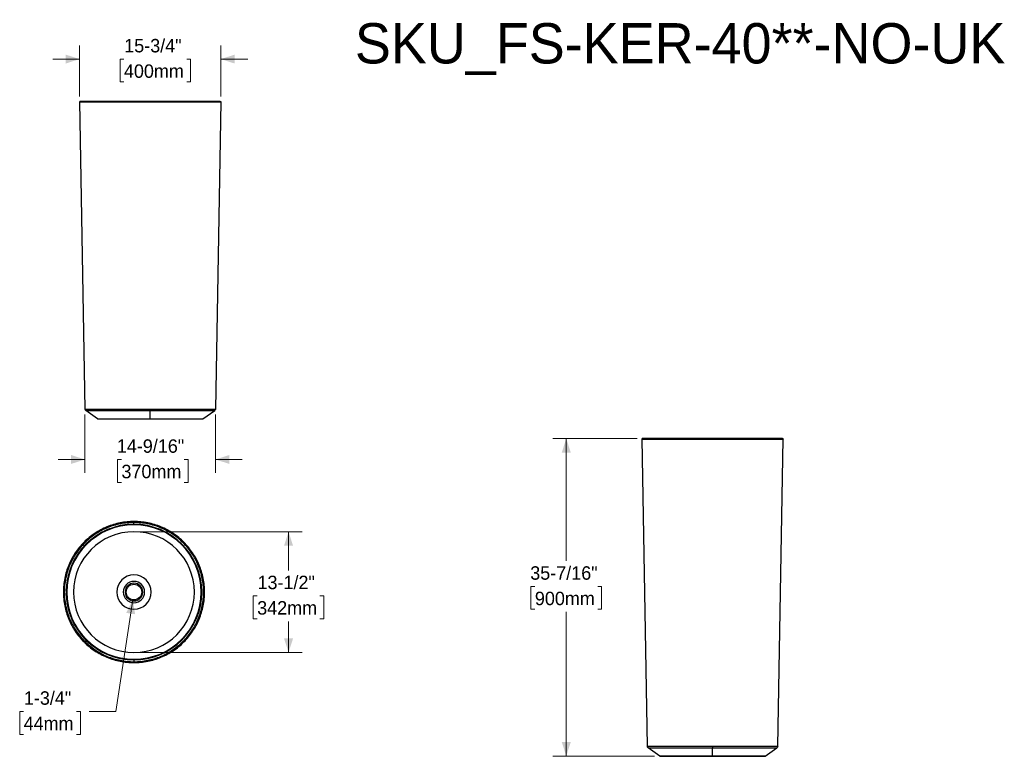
# Model space of a CAD drawing. Header units: inches. Extents: x 1.37 to 10.52, y 1.01 to 7.86.
import ezdxf

# ---------------------------------------------------------------- set-up
doc = ezdxf.new("R2010")
doc.units = ezdxf.units.IN
doc.header["$MEASUREMENT"] = 0
doc.linetypes.add('SLD-Solid', pattern=[0])
doc.styles.add('SLDTEXTSTYLE0', font='txt')
doc.styles.add('SLDTEXTSTYLE1', font='txt')
doc.dimstyles.new('SLDDIMSTYLE0', dxfattribs={"dimtxt": 0.125, "dimasz": 0.13, "dimexe": 0, "dimexo": 0.0625, "dimgap": 0.03125, "dimtad": 0, "dimtih": 1, "dimtoh": 1, "dimdec": 6, "dimlfac": 12, "dimrnd": 1e-09, "dimzin": 12, "dimdsep": 46, "dimlunit": 5, "dimtxsty": 'SLDTEXTSTYLE0', "dimsah": 1, "dimcen": 0.09, "dimadec": 0, "dimazin": 3, "dimtfac": 1, "dimtdec": 0, "dimtofl": 0, "dimtmove": 0, "dimatfit": 3, "dimfxl": 1, "dimfrac": 2, "dimtolj": 1, "dimtzin": 12, "dimarcsym": 0})
doc.dimstyles.new('SLDDIMSTYLE1', dxfattribs={"dimtxt": 0.125, "dimasz": 0.13, "dimexe": 0, "dimexo": 0.0625, "dimgap": 0.03125, "dimtad": 0, "dimtih": 1, "dimtoh": 1, "dimdec": 0, "dimlfac": 12, "dimrnd": 1e-09, "dimzin": 12, "dimdsep": 46, "dimlunit": 5, "dimtxsty": 'SLDTEXTSTYLE0', "dimsah": 1, "dimcen": 0, "dimadec": 0, "dimazin": 3, "dimtfac": 1, "dimtdec": 0, "dimtofl": 0, "dimtmove": 0, "dimatfit": 3, "dimfxl": 1, "dimfrac": 2, "dimtolj": 1, "dimtzin": 12, "dimarcsym": 0})
doc.dimstyles.new('SLDDIMSTYLE2', dxfattribs={"dimtxt": 0.125, "dimasz": 0.13, "dimexe": 0, "dimexo": 0.0625, "dimgap": 0.03125, "dimtad": 0, "dimtih": 1, "dimtoh": 1, "dimdec": 6, "dimlfac": 12, "dimrnd": 1e-09, "dimzin": 12, "dimdsep": 46, "dimlunit": 5, "dimtxsty": 'SLDTEXTSTYLE0', "dimsah": 1, "dimcen": 0.09, "dimadec": 0, "dimazin": 3, "dimtfac": 1, "dimtdec": 0, "dimtmove": 0, "dimatfit": 0, "dimfxl": 1, "dimfrac": 2, "dimtolj": 1, "dimtzin": 12, "dimarcsym": 0})

# ---------------------------------------------------------------- blocks, each defined once
blk = doc.blocks.new('_D')
at = {"color": 7, "linetype": 'SLD-Solid', "lineweight": 18, "transparency": 16777216}
for p, q in [((2.4784, 3.0969), (3.9905, 3.0969)), ((3.8655, 3.0969), (3.8655, 2.7374)), ((3.5737, 2.4997), (3.5374, 2.4997)), ((3.5374, 2.4997), (3.5374, 2.2872)), ((4.1574, 2.4997), (4.1936, 2.4997)), ((4.1936, 2.4997), (4.1936, 2.2872)), ((3.5374, 2.2872), (3.5737, 2.2872)), ((3.8655, 1.9736), (3.8655, 2.263)), ((4.1936, 2.2872), (4.1574, 2.2872)), ((2.4784, 1.9736), (3.9905, 1.9736))]:
    blk.add_line(p, q, dxfattribs=at)
for points in [[(3.8655, 3.0969), (3.8238, 2.9669), (3.9072, 2.9669)], [(3.8655, 1.9736), (3.9072, 2.1036), (3.8238, 2.1036)]]:
    blk.add_solid(points, dxfattribs=at)
at = {"color": 7, "linetype": 'SLD-Solid', "lineweight": 18, "transparency": 16777216, "char_height": 0.125, "attachment_point": 1, "style": 'SLDTEXTSTYLE0'}
for s, insert in [('13-1/2"', (3.5765, 2.6875)), ('342mm', (3.5737, 2.4508))]:
    blk.add_mtext(s, dxfattribs=dict(at, insert=insert))
blk = doc.blocks.new('_D_1')
at = {"color": 7, "linetype": 'SLD-Solid', "lineweight": 18, "transparency": 16777216}
for p, q in [((2.4176, 2.4638), (2.2608, 1.4251)), ((1.4025, 1.4245), (1.3662, 1.4245)), ((1.3662, 1.4245), (1.3662, 1.212)), ((1.8945, 1.4245), (1.9308, 1.4245)), ((1.9308, 1.4245), (1.9308, 1.212)), ((2.2608, 1.4251), (2.0108, 1.4251)), ((1.3662, 1.212), (1.4025, 1.212)), ((1.9308, 1.212), (1.8945, 1.212))]:
    blk.add_line(p, q, dxfattribs=at)
blk.add_solid([(2.4176, 2.4638), (2.357, 2.3415), (2.4394, 2.3291)], dxfattribs=at)
at = {"color": 7, "linetype": 'SLD-Solid', "lineweight": 18, "transparency": 16777216, "char_height": 0.125, "attachment_point": 1, "style": 'SLDTEXTSTYLE0'}
for s, insert in [('1-3/4"', (1.4053, 1.6123)), ('44mm', (1.4025, 1.3757))]:
    blk.add_mtext(s, dxfattribs=dict(at, insert=insert))
blk = doc.blocks.new('_D_2')
at = {"color": 7, "linetype": 'SLD-Solid', "lineweight": 18, "transparency": 16777216}
for p, q in [((7.1047, 3.9631), (6.322, 3.9631)), ((6.447, 3.9631), (6.447, 2.8252)), ((6.1552, 2.5874), (6.1189, 2.5874)), ((6.1189, 2.5874), (6.1189, 2.3749)), ((6.7389, 2.5874), (6.7751, 2.5874)), ((6.7751, 2.5874), (6.7751, 2.3749)), ((6.1189, 2.3749), (6.1552, 2.3749)), ((6.447, 1.0103), (6.447, 2.3508)), ((6.7751, 2.3749), (6.7389, 2.3749)), ((7.2673, 1.0103), (6.322, 1.0103))]:
    blk.add_line(p, q, dxfattribs=at)
for points in [[(6.447, 3.9631), (6.4054, 3.8331), (6.4887, 3.8331)], [(6.447, 1.0103), (6.4887, 1.1403), (6.4054, 1.1403)]]:
    blk.add_solid(points, dxfattribs=at)
at = {"color": 7, "linetype": 'SLD-Solid', "lineweight": 18, "transparency": 16777216, "char_height": 0.125, "attachment_point": 1, "style": 'SLDTEXTSTYLE0'}
for s, insert in [('35-7/16"', (6.1121, 2.7752)), ('900mm', (6.1552, 2.5386))]:
    blk.add_mtext(s, dxfattribs=dict(at, insert=insert))
blk = doc.blocks.new('_D_3')
at = {"color": 7, "linetype": 'SLD-Solid', "lineweight": 18, "transparency": 16777216}
for p, q in [((1.9234, 7.1438), (1.9234, 7.6173)), ((3.2356, 7.1438), (3.2356, 7.6173)), ((1.9234, 7.4923), (1.6734, 7.4923)), ((2.335, 7.4918), (2.2988, 7.4918)), ((2.2988, 7.4918), (2.2988, 7.2793)), ((2.9187, 7.4918), (2.955, 7.4918)), ((2.955, 7.4918), (2.955, 7.2793)), ((3.2356, 7.4923), (3.4856, 7.4923)), ((2.2988, 7.2793), (2.335, 7.2793)), ((2.955, 7.2793), (2.9187, 7.2793))]:
    blk.add_line(p, q, dxfattribs=at)
for points in [[(1.9234, 7.4923), (1.7934, 7.534), (1.7934, 7.4506)], [(3.2356, 7.4923), (3.3656, 7.4506), (3.3656, 7.534)]]:
    blk.add_solid(points, dxfattribs=at)
at = {"color": 7, "linetype": 'SLD-Solid', "lineweight": 18, "transparency": 16777216, "char_height": 0.125, "attachment_point": 1, "style": 'SLDTEXTSTYLE0'}
for s, insert in [('15-3/4"', (2.3378, 7.6796)), ('400mm', (2.335, 7.4429))]:
    blk.add_mtext(s, dxfattribs=dict(at, insert=insert))
blk = doc.blocks.new('_D_4')
at = {"color": 7, "linetype": 'SLD-Solid', "lineweight": 18, "transparency": 16777216}
for p, q in [((1.9733, 4.1862), (1.9733, 3.6435)), ((3.1857, 4.1862), (3.1857, 3.6435)), ((1.9733, 3.7685), (1.7233, 3.7685)), ((2.312, 3.768), (2.2757, 3.768)), ((2.2757, 3.768), (2.2757, 3.5555)), ((2.8957, 3.768), (2.932, 3.768)), ((2.932, 3.768), (2.932, 3.5555)), ((3.1857, 3.7685), (3.4357, 3.7685)), ((2.2757, 3.5555), (2.312, 3.5555)), ((2.932, 3.5555), (2.8957, 3.5555))]:
    blk.add_line(p, q, dxfattribs=at)
for points in [[(1.9733, 3.7685), (1.8433, 3.8102), (1.8433, 3.7269)], [(3.1857, 3.7685), (3.3157, 3.7269), (3.3157, 3.8102)]]:
    blk.add_solid(points, dxfattribs=at)
at = {"color": 7, "linetype": 'SLD-Solid', "lineweight": 18, "transparency": 16777216, "char_height": 0.125, "attachment_point": 1, "style": 'SLDTEXTSTYLE0'}
for s, insert in [('14-9/16"', (2.269, 3.9558)), ('370mm', (2.312, 3.7191))]:
    blk.add_mtext(s, dxfattribs=dict(at, insert=insert))

msp = doc.modelspace()

# ---------------------------------------------------------------- linework, layer by layer
at = {"color": 7, "linetype": 'SLD-Solid', "lineweight": 25}
for p, q in [((1.92340115, 7.0938373), (1.97328218, 4.23615505)), ((3.2355732, 7.0938373), (3.18569217, 4.23615503)), ((2.09057497, 4.14577659), (1.98027528, 4.22300347)), ((2.57948718, 4.14577659), (2.57948718, 4.22300347)), ((3.06839939, 4.14577659), (3.17869906, 4.22300347)), ((2.09057497, 4.14577659), (2.09057497, 4.14327659)), ((2.09057497, 4.14577659), (2.57948718, 4.14577659)), ((3.06839939, 4.14327659), (2.09057497, 4.14327659)), ((2.57948718, 4.14577659), (3.06839939, 4.14577659)), ((3.06839939, 4.14327659), (3.06839939, 4.14577659)), ((7.15027815, 3.95932562), (7.1501308, 3.95835987)), ((7.1501308, 3.95835987), (7.20001183, 1.10067762)), ((7.15031426, 3.95847385), (7.15032836, 3.95835988)), ((7.15525797, 3.96303277), (7.1552071, 3.96303186)), ((8.41242182, 1.10067762), (8.46230285, 3.95835988)), ((2.42842232, 3.16573779), (2.42842232, 3.18254403)), ((2.42842232, 3.16439148), (2.42842232, 3.16573779)), ((2.42842232, 3.16439148), (2.42842232, 3.16041498)), ((3.05362478, 2.53521251), (3.05760128, 2.53521251)), ((2.42842232, 1.90603355), (2.42842232, 1.91001005)), ((2.42842232, 1.90603355), (2.42842232, 1.90468723)), ((2.42842232, 1.90468723), (2.42842232, 1.887881)), ((7.31730462, 1.01029917), (7.20700494, 1.08752605)), ((7.31730462, 1.01029917), (7.31730462, 1.00779917)), ((7.31730462, 1.01029917), (7.80621683, 1.01029917)), ((8.29512904, 1.00779917), (7.31730462, 1.00779917)), ((7.80621683, 1.01029917), (7.80621683, 1.08752605)), ((7.80621683, 1.01029917), (8.29512904, 1.01029917)), ((8.29512904, 1.01029917), (8.40542872, 1.08752605)), ((8.29512904, 1.00779917), (8.29512904, 1.01029917))]:
    msp.add_line(p, q, dxfattribs=at)
msp.add_circle((2.42842232, 2.53521251), 0.07217848, dxfattribs=at)
for radius, start, end in [(0.63052528, 90, 270), (0.62917896, 90, 270), (0.62520247, 90, 270), (0.63052528, 270, 90), (0.62917896, 0, 90), (0.62520247, 0, 90), (0.56165673, 90, 270), (0.56165673, 0, 90), (0.15992806, 90, 270), (0.15992806, 0, 90), (0.09945024, 90, 180), (0.08181266, 90, 180), (0.09945024, 0, 90), (0.08181266, 0, 90), (0.09945024, 180, 270), (0.08181266, 180, 270), (0.62917896, 270, 0), (0.62520247, 270, 0), (0.56165673, 270, 0), (0.15992806, 270, 0), (0.09945024, 270, 0), (0.08181266, 270, 0)]:
    msp.add_arc((2.42842232, 2.53521251), radius, start, end, dxfattribs=at)
for points, knots in [([(1.92805311, 7.09848016), (1.92767504, 7.09847705), (1.92677604, 7.09846967), (1.92545551, 7.09785309), (1.92430011, 7.09679713), (1.92352735, 7.09539733), (1.92344322, 7.09435731), (1.92340115, 7.0938373)], [0, 0, 0, 0, 0.1535792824, 0.3651844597, 0.576789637, 0.7883948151, 1, 1, 1, 1]), ([(1.92340115, 7.0938373), (1.92340135, 7.09383742), (1.92763144, 7.09383724), (1.94438816, 7.09383724), (1.95691398, 7.09383725), (1.98977816, 7.09383729), (2.01011555, 7.09383729), (2.05782378, 7.09383726), (2.08519372, 7.09383723), (2.1459202, 7.09383724), (2.17927534, 7.09383727), (2.25069064, 7.09383731), (2.28874885, 7.09383729), (2.36809872, 7.09383726), (2.40938829, 7.09383725), (2.49361502, 7.09383727), (2.53655046, 7.0938373), (2.57948718, 7.0938373)], [0, 0, 0, 0, 0.125, 0.125, 0.25, 0.25, 0.375, 0.375, 0.5, 0.5, 0.625, 0.625, 0.75, 0.75, 0.875, 0.875, 1, 1, 1, 1]), ([(2.57948718, 7.0985325), (2.57037016, 7.0985325), (2.55313648, 7.0985325), (2.52882756, 7.0985325), (2.5075744, 7.0985325), (2.48937181, 7.0985325), (2.47283736, 7.0985325), (2.45704427, 7.0985325), (2.44093158, 7.0985325), (2.41777331, 7.0985325), (2.38766397, 7.0985325), (2.35112963, 7.0985325), (2.31295534, 7.0985325), (2.27354967, 7.0985325), (2.23337725, 7.0985325), (2.19495717, 7.0985325), (2.15848455, 7.0985325), (2.12414389, 7.0985325), (2.09210905, 7.0985325), (2.0625422, 7.0985325), (2.03559289, 7.0985325), (2.01139792, 7.0985325), (1.9927425, 7.0985325), (1.97857325, 7.0985325), (1.96796032, 7.0985325), (1.95872136, 7.0985325), (1.9522952, 7.0985325), (1.94802832, 7.0985325), (1.94526122, 7.0985325), (1.94242605, 7.0985325), (1.93936621, 7.0985325), (1.93615893, 7.0985325), (1.93306439, 7.09853249), (1.93041437, 7.09853247), (1.9284491, 7.09853243), (1.92819016, 7.09853239), (1.92805415, 7.09853237)], [0, 0, 0, 0, 0.0267342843, 0.0505351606, 0.0714025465, 0.0893363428, 0.1043364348, 0.1204527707, 0.1363765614, 0.1525601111, 0.1901462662, 0.2279119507, 0.2656779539, 0.3109946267, 0.3563115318, 0.4016281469, 0.4469444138, 0.492260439, 0.5375762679, 0.5828918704, 0.6282072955, 0.6735226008, 0.7188379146, 0.7471637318, 0.7754896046, 0.8037570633, 0.8305845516, 0.8419474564, 0.8529041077, 0.8647327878, 0.8797109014, 0.8978829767, 0.9188394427, 0.9428766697, 0.9699945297, 1, 1, 1, 1]), ([(3.23091882, 7.09853237), (3.23081404, 7.09853239), (3.23061501, 7.09853245), (3.22909671, 7.09853248), (3.22707502, 7.09853249), (3.22476717, 7.0985325), (3.22223625, 7.0985325), (3.21941863, 7.0985325), (3.21612439, 7.0985325), (3.21077822, 7.0985325), (3.20247452, 7.0985325), (3.19003112, 7.0985325), (3.17444759, 7.0985325), (3.15527563, 7.0985325), (3.13206134, 7.0985325), (3.10604901, 7.0985325), (3.07737053, 7.0985325), (3.04617099, 7.0985325), (3.01260822, 7.0985325), (2.9768521, 7.0985325), (2.93908331, 7.0985325), (2.89949431, 7.0985325), (2.86343221, 7.0985325), (2.83166754, 7.0985325), (2.80471402, 7.0985325), (2.77779951, 7.0985325), (2.75605937, 7.0985325), (2.73985119, 7.0985325), (2.72853977, 7.0985325), (2.71597882, 7.0985325), (2.70095007, 7.0985325), (2.68278052, 7.0985325), (2.66146234, 7.0985325), (2.6370137, 7.0985325), (2.60933092, 7.0985325), (2.58978527, 7.0985325), (2.57948718, 7.0985325)], [0, 0, 0, 0, 0.0264654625, 0.0502693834, 0.0711399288, 0.0890769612, 0.1040803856, 0.1201992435, 0.1361241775, 0.1523088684, 0.1898977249, 0.2276660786, 0.2654344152, 0.3107535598, 0.356072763, 0.401391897, 0.446710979, 0.4920300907, 0.5373493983, 0.5826691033, 0.6279892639, 0.6733098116, 0.7186301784, 0.7469588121, 0.7752873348, 0.8035573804, 0.8303879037, 0.8417522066, 0.8527103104, 0.8645381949, 0.8795156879, 0.897687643, 0.9186443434, 0.9426820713, 0.9698006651, 1, 1, 1, 1]), ([(2.57948718, 7.09847771), (2.57948718, 7.09847432), (2.57948718, 7.09846611), (2.57948718, 7.09785259), (2.57948718, 7.09679727), (2.57948718, 7.09539729), (2.57948718, 7.0943573), (2.57948718, 7.0938373)], [0, 0, 0, 0, 0.1494320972, 0.3620740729, 0.5747160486, 0.7873580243, 1, 1, 1, 1]), ([(2.57948718, 7.0938373), (2.62242406, 7.0938373), (2.66536012, 7.09383725), (2.74958848, 7.09383723), (2.7908789, 7.09383725), (2.87022935, 7.09383729), (2.90828746, 7.09383731), (2.97970247, 7.09383727), (3.0130569, 7.09383725), (3.07378179, 7.09383725), (3.1011512, 7.09383728), (3.14885944, 7.0938373), (3.16919705, 7.09383729), (3.20206081, 7.09383727), (3.21458628, 7.09383726), (3.23134282, 7.09383726), (3.23557301, 7.09383742), (3.2355732, 7.0938373)], [0, 0, 0, 0, 0.125, 0.125, 0.25, 0.25, 0.375, 0.375, 0.5, 0.5, 0.625, 0.625, 0.75, 0.75, 0.875, 0.875, 1, 1, 1, 1]), ([(3.23092095, 7.09848018), (3.23129913, 7.09847708), (3.23219823, 7.0984697), (3.23351885, 7.0978531), (3.23467424, 7.09679713), (3.23544701, 7.09539733), (3.23553114, 7.09435731), (3.2355732, 7.0938373)], [0, 0, 0, 0, 0.1536128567, 0.3652096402, 0.5768064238, 0.7884032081, 1, 1, 1, 1]), ([(1.97328218, 4.23615505), (1.97328218, 4.23615505), (1.97719223, 4.23615505), (1.99267713, 4.23615505), (2.00425119, 4.23615505), (2.03461494, 4.23615505), (2.05340383, 4.23615505), (2.09747958, 4.23615505), (2.12276565, 4.23615505), (2.17887341, 4.23615505), (2.20969431, 4.23615505), (2.2756886, 4.23615505), (2.3108595, 4.23615505), (2.38418376, 4.23615505), (2.42233527, 4.23615505), (2.50015432, 4.23615505), (2.53982027, 4.23615505), (2.57948718, 4.23615505)], [0, 0, 0, 0, 0.125, 0.125, 0.25, 0.25, 0.375, 0.375, 0.5, 0.5, 0.625, 0.625, 0.75, 0.75, 0.875, 0.875, 1, 1, 1, 1]), ([(1.97328218, 4.23615505), (1.97332715, 4.23357858), (1.97399018, 4.231015), (1.97640979, 4.22646458), (1.97816439, 4.22448143), (1.98027528, 4.22300347)], [0, 0, 0, 0, 0.5, 0.5, 1, 1, 1, 1]), ([(1.98027528, 4.22300347), (1.98027528, 4.22300347), (1.98413922, 4.22300347), (1.99944338, 4.22300346), (2.01088295, 4.22300345), (2.04089688, 4.22300345), (2.05947058, 4.22300346), (2.10304219, 4.22300351), (2.12803899, 4.22300354), (2.18350081, 4.22300353), (2.21396481, 4.22300349), (2.27919114, 4.22300346), (2.31395122, 4.22300349), (2.38642409, 4.22300353), (2.42413514, 4.22300354), (2.50106069, 4.22300352), (2.54027346, 4.22300348), (2.57948718, 4.22300348)], [0, 0, 0, 0, 0.125, 0.125, 0.25, 0.25, 0.375, 0.375, 0.5, 0.5, 0.625, 0.625, 0.75, 0.75, 0.875, 0.875, 1, 1, 1, 1]), ([(2.57948718, 4.23615504), (2.61915434, 4.23615504), (2.65882087, 4.23615504), (2.73664145, 4.23615504), (2.77479391, 4.23615504), (2.84811954, 4.23615504), (2.88329076, 4.23615504), (2.94928435, 4.23615504), (2.98010448, 4.23615504), (3.0362108, 4.23615504), (3.06149618, 4.23615504), (3.10557096, 4.23615504), (3.12435957, 4.23615504), (3.15472303, 4.23615504), (3.1662971, 4.23615504), (3.18178207, 4.23615504), (3.18569217, 4.23615504), (3.18569217, 4.23615504)], [0, 0, 0, 0, 0.125, 0.125, 0.25, 0.25, 0.375, 0.375, 0.5, 0.5, 0.625, 0.625, 0.75, 0.75, 0.875, 0.875, 1, 1, 1, 1]), ([(2.57948718, 4.23615504), (2.57948718, 4.23357863), (2.57948718, 4.23101505), (2.57948719, 4.22646469), (2.5794872, 4.22448161), (2.5794872, 4.22300364)], [0, 0, 0, 0, 0.5, 0.5, 1, 1, 1, 1]), ([(2.57948718, 4.22300364), (2.61869782, 4.22300363), (2.65790806, 4.22300361), (2.73483172, 4.22300356), (2.77254348, 4.22300352), (2.84501808, 4.22300347), (2.87977869, 4.22300346), (2.94500554, 4.2230035), (2.97546963, 4.22300354), (3.03093163, 4.22300354), (3.0559285, 4.22300349), (3.09950054, 4.22300346), (3.11807486, 4.22300348), (3.14809015, 4.22300353), (3.15953032, 4.22300353), (3.17483507, 4.22300348), (3.17869905, 4.22300346), (3.17869905, 4.22300346)], [0, 0, 0, 0, 0.125, 0.125, 0.25, 0.25, 0.375, 0.375, 0.5, 0.5, 0.625, 0.625, 0.75, 0.75, 0.875, 0.875, 1, 1, 1, 1]), ([(3.18569217, 4.23615503), (3.18564719, 4.23357856), (3.18498416, 4.23101498), (3.18256455, 4.22646456), (3.18080994, 4.22448141), (3.17869905, 4.22300346)], [0, 0, 0, 0, 0.5, 0.5, 1, 1, 1, 1]), ([(7.15036475, 3.95989321), (7.15029827, 3.95964287), (7.15018484, 3.95921576), (7.15026637, 3.95877187), (7.15030012, 3.95858814)], [0, 0, 0, 0, 0.5861025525, 1, 1, 1, 1]), ([(7.1552071, 3.96303185), (7.15417334, 3.96313594), (7.15310667, 3.96287789), (7.15136296, 3.96174767), (7.15069184, 3.96087935), (7.15036475, 3.9598932)], [0, 0, 0, 0, 0.5, 0.5, 1, 1, 1, 1]), ([(7.15071626, 3.95835988), (7.15102518, 3.95835987), (7.1517689, 3.95835987), (7.15763095, 3.95835984), (7.16757558, 3.95835983), (7.18160328, 3.95835983), (7.19944403, 3.95835985), (7.2210375, 3.95835988), (7.24623708, 3.95835988), (7.27489024, 3.95835985), (7.3068185, 3.95835982), (7.34182457, 3.9583598), (7.37969219, 3.95835982), (7.42018785, 3.95835986), (7.46306223, 3.95835988), (7.50805159, 3.95835987), (7.55487931, 3.95835987), (7.60325743, 3.95835984), (7.65288859, 3.95835984), (7.7034675, 3.95835983), (7.75468246, 3.95835987), (7.78903848, 3.95835988), (7.80621683, 3.95835988)], [0, 0, 0, 0, 0.036041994, 0.086772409, 0.1375043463, 0.1882386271, 0.2389756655, 0.2897151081, 0.340455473, 0.3911949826, 0.441932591, 0.4926678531, 0.543400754, 0.5941317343, 0.6448615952, 0.6955912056, 0.7463212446, 0.79705235, 0.8477854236, 0.8985210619, 0.9492595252, 1, 1, 1, 1]), ([(7.80621686, 3.96305508), (7.79709914, 3.96305508), (7.7798641, 3.96305508), (7.75555319, 3.96305508), (7.73429808, 3.96305508), (7.71609346, 3.96305508), (7.69955721, 3.96305508), (7.68376304, 3.96305508), (7.66765004, 3.96305508), (7.64449201, 3.96305508), (7.61438299, 3.96305508), (7.5778492, 3.96305508), (7.53967576, 3.96305508), (7.50027129, 3.96305508), (7.46010018, 3.96305508), (7.42168124, 3.96305508), (7.38520943, 3.96305508), (7.35086925, 3.96305508), (7.31883459, 3.96305508), (7.2892677, 3.96305508), (7.26231816, 3.96305508), (7.23812295, 3.96305508), (7.21946747, 3.96305508), (7.20529838, 3.96305508), (7.1946857, 3.96305508), (7.18544713, 3.96305508), (7.17902096, 3.96305508), (7.17475469, 3.96305508), (7.17198665, 3.96305508), (7.16915759, 3.96305509), (7.16612561, 3.96305501), (7.1629627, 3.96305448), (7.15993014, 3.9630529), (7.15736392, 3.96304937), (7.15553581, 3.96304335), (7.1553512, 3.96303632), (7.15525797, 3.96303277)], [0, 0, 0, 0, 0.0267999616, 0.0506593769, 0.0715783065, 0.089556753, 0.1045947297, 0.1207506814, 0.1367122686, 0.1529342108, 0.1906095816, 0.2284648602, 0.266320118, 0.3117435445, 0.3571669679, 0.4025903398, 0.4480137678, 0.4934373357, 0.5388611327, 0.5842851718, 0.629709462, 0.6751341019, 0.7205589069, 0.7489528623, 0.7773466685, 0.8056818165, 0.8325741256, 0.8439645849, 0.8549479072, 0.8668027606, 0.8818140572, 0.9000260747, 0.9210272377, 0.9451132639, 0.9722825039, 1, 1, 1, 1]), ([(8.45717111, 3.96303354), (8.45711651, 3.96303758), (8.45700593, 3.96304576), (8.45564672, 3.96305149), (8.45371575, 3.96305429), (8.45146529, 3.96305503), (8.44896985, 3.96305509), (8.4461497, 3.96305507), (8.44285664, 3.96305508), (8.43751055, 3.96305508), (8.42920747, 3.96305508), (8.4167645, 3.96305508), (8.40118135, 3.96305508), (8.38200955, 3.96305508), (8.35879522, 3.96305508), (8.33278274, 3.96305508), (8.30410414, 3.96305508), (8.27290462, 3.96305508), (8.23934215, 3.96305508), (8.20358677, 3.96305508), (8.16581924, 3.96305508), (8.12623184, 3.96305508), (8.09017119, 3.96305508), (8.05840757, 3.96305508), (8.0314547, 3.96305508), (8.00454094, 3.96305508), (7.98280153, 3.96305508), (7.96659411, 3.96305508), (7.95528255, 3.96305508), (7.94272067, 3.96305508), (7.92769024, 3.96305508), (7.90951899, 3.96305508), (7.88819908, 3.96305508), (7.86374846, 3.96305508), (7.83606328, 3.96305508), (7.81651587, 3.96305508), (7.80621679, 3.96305508)], [0, 0, 0, 0, 0.0232843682, 0.0471562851, 0.068089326, 0.0860816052, 0.1011316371, 0.1173020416, 0.1332793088, 0.1495172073, 0.1872295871, 0.2251220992, 0.2630149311, 0.3084837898, 0.3539528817, 0.3994216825, 0.444890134, 0.4903583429, 0.5358263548, 0.5812941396, 0.6267617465, 0.6722292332, 0.7176967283, 0.7461176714, 0.7745386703, 0.8029010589, 0.8298186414, 0.841219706, 0.8522131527, 0.8640815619, 0.879110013, 0.8973432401, 0.9183703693, 0.9424888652, 0.9696987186, 1, 1, 1, 1]), ([(7.80621686, 3.96300029), (7.80621686, 3.9629969), (7.80621685, 3.96298869), (7.80621684, 3.96237517), (7.80621683, 3.96131985), (7.80621683, 3.95991988), (7.80621683, 3.95887988), (7.80621683, 3.95835988)], [0, 0, 0, 0, 0.1494322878, 0.3620742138, 0.5747161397, 0.7873580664, 1, 1, 1, 1]), ([(7.80621683, 3.95835988), (7.84916224, 3.95836), (7.89210726, 3.95835982), (7.97634104, 3.95835982), (8.01762921, 3.95835984), (8.09696716, 3.95835987), (8.13501522, 3.95835987), (8.20641652, 3.95835984), (8.23976832, 3.95835981), (8.30049669, 3.95835982), (8.3278716, 3.95835985), (8.37559016, 3.95835989), (8.39593223, 3.95835987), (8.42879859, 3.95835984), (8.44132238, 3.95835983), (8.45807463, 3.95835985), (8.46230285, 3.95835988), (8.46230285, 3.95835988)], [0, 0, 0, 0, 0.125, 0.125, 0.25, 0.25, 0.375, 0.375, 0.5, 0.5, 0.625, 0.625, 0.75, 0.75, 0.875, 0.875, 1, 1, 1, 1]), ([(8.45722656, 3.96303185), (8.45787265, 3.96309691), (8.45853234, 3.96302358), (8.4597644, 3.96261283), (8.46033612, 3.96227563), (8.46129173, 3.96139615), (8.4616751, 3.96085431), (8.46218646, 3.95966049), (8.46231418, 3.95900914), (8.46230285, 3.95835988)], [0, 0, 0, 0, 0.25, 0.25, 0.5, 0.5, 0.75, 0.75, 1, 1, 1, 1]), ([(2.42842232, 3.19129854), (2.38548544, 3.19129854), (2.34254937, 3.18707031), (2.25832101, 3.17031744), (2.2170306, 3.15779315), (2.13768015, 3.12492607), (2.09962204, 3.10458367), (2.02820702, 3.05686466), (1.9948526, 3.02948995), (1.93412771, 2.96876263), (1.9067583, 2.9354114), (1.85905006, 2.86400979), (1.83871245, 2.82596111), (1.80584869, 2.74662346), (1.79332321, 2.70533623), (1.77656667, 2.62110316), (1.77233649, 2.5781581), (1.7723363, 2.53521251)], [0, 0, 0, 0, 0.125, 0.125, 0.25, 0.25, 0.375, 0.375, 0.5, 0.5, 0.625, 0.625, 0.75, 0.75, 0.875, 0.875, 1, 1, 1, 1]), ([(2.42842232, 3.18254403), (2.38605457, 3.18254403), (2.34368786, 3.17837127), (2.26058053, 3.1618402), (2.21984195, 3.14948228), (2.14155656, 3.11705541), (2.10401167, 3.09698725), (2.03355668, 3.04991072), (2.00064831, 3.02290352), (1.94073127, 2.96298647), (1.91372407, 2.9300781), (1.86664755, 2.8596231), (1.84657939, 2.82207821), (1.81415252, 2.74379281), (1.80179462, 2.70305424), (1.78526355, 2.6199469), (1.78109079, 2.5775802), (1.7810908, 2.53521245)], [0, 0, 0, 0, 0.125, 0.125, 0.25, 0.25, 0.375, 0.375, 0.5, 0.5, 0.625, 0.625, 0.75, 0.75, 0.875, 0.875, 1, 1, 1, 1]), ([(2.42842232, 3.18254403), (2.42842232, 3.18300275), (2.42842232, 3.18378617), (2.42842232, 3.18566791), (2.42842232, 3.18675983), (2.42842232, 3.18877952), (2.42842232, 3.18970044), (2.42842232, 3.19097117), (2.42842232, 3.19131667), (2.42842232, 3.19129854)], [0, 0, 0, 0, 0.25, 0.25, 0.5, 0.5, 0.75, 0.75, 1, 1, 1, 1]), ([(3.08450834, 2.53521251), (3.08450815, 2.57815793), (3.08027806, 2.62110295), (3.06352134, 2.70533672), (3.05099551, 2.74662489), (3.01813134, 2.82596284), (2.99779394, 2.8640109), (2.95008571, 2.93541221), (2.92271578, 2.96876401), (2.8619893, 3.02949238), (2.82863416, 3.05686729), (2.75721886, 3.10458585), (2.71916065, 3.12492791), (2.63981078, 3.15779427), (2.5985212, 3.17031806), (2.51429447, 3.18707032), (2.47135904, 3.19129853), (2.42842232, 3.19129854)], [0, 0, 0, 0, 0.125, 0.125, 0.25, 0.25, 0.375, 0.375, 0.5, 0.5, 0.625, 0.625, 0.75, 0.75, 0.875, 0.875, 1, 1, 1, 1]), ([(3.07575384, 2.53521258), (3.07575383, 2.57758032), (3.07158107, 2.61994702), (3.05504999, 2.70305434), (3.04269208, 2.74379291), (3.0102652, 2.8220783), (2.99019704, 2.85962318), (2.94312052, 2.93007816), (2.91611332, 2.96298652), (2.85619628, 3.02290356), (2.82328792, 3.04991075), (2.75283293, 3.09698727), (2.71528805, 3.11705543), (2.63700266, 3.14948229), (2.59626409, 3.1618402), (2.51315676, 3.17837128), (2.47079006, 3.18254403), (2.42842232, 3.18254403)], [0, 0, 0, 0, 0.125, 0.125, 0.25, 0.25, 0.375, 0.375, 0.5, 0.5, 0.625, 0.625, 0.75, 0.75, 0.875, 0.875, 1, 1, 1, 1]), ([(1.7810908, 2.53521245), (1.78063208, 2.53521266), (1.77984866, 2.53521257), (1.77796692, 2.53521255), (1.776875, 2.53521255), (1.77485531, 2.53521253), (1.77393439, 2.53521252), (1.77266366, 2.53521251), (1.77231816, 2.53521251), (1.77233629, 2.53521251)], [0, 0, 0, 0, 0.25, 0.25, 0.5, 0.5, 0.75, 0.75, 1, 1, 1, 1]), ([(1.7723363, 2.53521251), (1.77233649, 2.49226716), (1.77656657, 2.44932219), (1.79332324, 2.36508853), (1.80584903, 2.32380041), (1.83871312, 2.24446255), (1.85905046, 2.20641453), (1.90675857, 2.13501328), (1.93412844, 2.1016615), (1.99485477, 2.04093315), (2.02820979, 2.01355826), (2.09962505, 1.96583961), (2.13768297, 1.94549758), (2.21703303, 1.91263109), (2.25832322, 1.90010705), (2.34255079, 1.88335456), (2.38548623, 1.87912648), (2.42842233, 1.87912647)], [0, 0, 0, 0, 0.125, 0.125, 0.25, 0.25, 0.375, 0.375, 0.5, 0.5, 0.625, 0.625, 0.75, 0.75, 0.875, 0.875, 1, 1, 1, 1]), ([(1.7810908, 2.53521245), (1.7810908, 2.4928447), (1.78526356, 2.450478), (1.80179465, 2.36737068), (1.81415256, 2.32663211), (1.84657943, 2.24834673), (1.86664759, 2.21080185), (1.91372412, 2.14034686), (1.94073131, 2.1074385), (2.00064836, 2.04752146), (2.03355672, 2.02051427), (2.10401171, 1.97343775), (2.14155659, 1.9533696), (2.21984198, 1.92094273), (2.26058055, 1.90858482), (2.34368787, 1.89205375), (2.38605457, 1.887881), (2.42842232, 1.887881)], [0, 0, 0, 0, 0.125, 0.125, 0.25, 0.25, 0.375, 0.375, 0.5, 0.5, 0.625, 0.625, 0.75, 0.75, 0.875, 0.875, 1, 1, 1, 1]), ([(2.42842232, 1.887881), (2.47079007, 1.887881), (2.51315677, 1.89205375), (2.59626411, 1.90858483), (2.63700268, 1.92094274), (2.71528808, 1.95336962), (2.75283296, 1.97343778), (2.82328796, 2.0205143), (2.85619632, 2.0475215), (2.91611337, 2.10743855), (2.94312057, 2.14034692), (2.99019709, 2.21080192), (3.01026524, 2.24834681), (3.04269211, 2.32663221), (3.05505002, 2.36737078), (3.07158109, 2.45047812), (3.07575384, 2.49284482), (3.07575384, 2.53521258)], [0, 0, 0, 0, 0.125, 0.125, 0.25, 0.25, 0.375, 0.375, 0.5, 0.5, 0.625, 0.625, 0.75, 0.75, 0.875, 0.875, 1, 1, 1, 1]), ([(2.42842234, 1.87912649), (2.47135916, 1.87912649), (2.51429468, 1.8833547), (2.59852209, 1.90010717), (2.63981225, 1.91263121), (2.71916303, 1.94549825), (2.75722132, 1.96584061), (2.82863605, 2.01355919), (2.86199081, 2.04093397), (2.92271666, 2.10166204), (2.9500864, 2.1350137), (2.99779473, 2.20641548), (3.01813227, 2.24446407), (3.05099599, 2.32380168), (3.06352145, 2.36508889), (3.08027797, 2.44932191), (3.08450815, 2.49226695), (3.08450834, 2.53521251)], [0, 0, 0, 0, 0.125, 0.125, 0.25, 0.25, 0.375, 0.375, 0.5, 0.5, 0.625, 0.625, 0.75, 0.75, 0.875, 0.875, 1, 1, 1, 1]), ([(3.07575384, 2.53521258), (3.07621255, 2.53521257), (3.07699598, 2.53521257), (3.07887771, 2.53521255), (3.07996964, 2.53521254), (3.08198933, 2.53521253), (3.08291025, 2.53521252), (3.08418098, 2.53521251), (3.08452647, 2.53521251), (3.08450834, 2.53521251)], [0, 0, 0, 0, 0.25, 0.25, 0.5, 0.5, 0.75, 0.75, 1, 1, 1, 1]), ([(2.42842232, 1.887881), (2.42842233, 1.8874223), (2.42842233, 1.88663886), (2.42842233, 1.88475712), (2.42842233, 1.8836652), (2.42842233, 1.88164549), (2.42842233, 1.88072457), (2.42842233, 1.87945384), (2.42842232, 1.87910833), (2.42842234, 1.87912649)], [0, 0, 0, 0, 0.25, 0.25, 0.5, 0.5, 0.75, 0.75, 1, 1, 1, 1]), ([(7.20001183, 1.10067762), (7.20001183, 1.10067762), (7.20391738, 1.10067762), (7.21939397, 1.10067762), (7.23096503, 1.10067762), (7.26133529, 1.10067762), (7.28013433, 1.10067762), (7.32423184, 1.10067762), (7.34952821, 1.10067762), (7.40563943, 1.10067762), (7.43645291, 1.10067762), (7.50241785, 1.10067762), (7.53756794, 1.10067762), (7.61086598, 1.10067762), (7.64901255, 1.10067762), (7.72684522, 1.10067762), (7.76652994, 1.10067762), (7.80621683, 1.10067762)], [0, 0, 0, 0, 0.125, 0.125, 0.25, 0.25, 0.375, 0.375, 0.5, 0.5, 0.625, 0.625, 0.75, 0.75, 0.875, 0.875, 1, 1, 1, 1]), ([(7.20001183, 1.10067762), (7.2000568, 1.09810115), (7.20071984, 1.09553757), (7.20313944, 1.09098715), (7.20489405, 1.089004), (7.20700494, 1.08752605)], [0, 0, 0, 0, 0.5, 0.5, 1, 1, 1, 1]), ([(7.80621683, 1.10067763), (7.80621681, 1.09810116), (7.80621679, 1.09553758), (7.80621674, 1.09098716), (7.80621672, 1.08900401), (7.80621669, 1.08752605)], [0, 0, 0, 0, 0.5, 0.5, 1, 1, 1, 1]), ([(7.80621683, 1.10067763), (7.84590346, 1.10067763), (7.88558795, 1.10067763), (7.96342057, 1.10067763), (8.00156732, 1.10067763), (8.07486606, 1.10067763), (8.11001666, 1.10067763), (8.17598266, 1.10067763), (8.20679668, 1.10067763), (8.2629086, 1.10067763), (8.28820512, 1.10067763), (8.33230223, 1.10067763), (8.35110063, 1.10067763), (8.38146969, 1.10067763), (8.39304026, 1.10067763), (8.40851632, 1.10067763), (8.41242182, 1.10067763), (8.41242182, 1.10067763)], [0, 0, 0, 0, 0.125, 0.125, 0.25, 0.25, 0.375, 0.375, 0.5, 0.5, 0.625, 0.625, 0.75, 0.75, 0.875, 0.875, 1, 1, 1, 1]), ([(8.41242195, 1.10067762), (8.41237688, 1.09810121), (8.41171391, 1.09553763), (8.4092943, 1.09098727), (8.40753963, 1.08900419), (8.40542882, 1.08752622)], [0, 0, 0, 0, 0.5, 0.5, 1, 1, 1, 1]), ([(7.20700494, 1.08752605), (7.20700494, 1.08752605), (7.21086616, 1.08752609), (7.22616534, 1.08752613), (7.23760317, 1.0875261), (7.26762012, 1.08752605), (7.2861988, 1.08752604), (7.32978016, 1.08752608), (7.35478132, 1.08752612), (7.41024244, 1.08752612), (7.44070109, 1.08752607), (7.50590872, 1.08752604), (7.54065624, 1.08752606), (7.61311227, 1.08752611), (7.65081921, 1.08752612), (7.7085167, 1.08752609), (7.72793796, 1.08752607), (7.75721255, 1.08752606), (7.76699451, 1.08752605), (7.78168532, 1.08752605), (7.7865823, 1.08752601), (7.79639506, 1.08752614), (7.80131194, 1.08752611), (7.80621669, 1.08752605)], [0, 0, 0, 0, 0.125, 0.125, 0.25, 0.25, 0.375, 0.375, 0.5, 0.5, 0.625, 0.625, 0.75, 0.75, 0.875, 0.875, 0.9375, 0.9375, 0.96875, 0.96875, 0.984375, 0.984375, 1, 1, 1, 1]), ([(7.80621683, 1.08752605), (7.84544111, 1.08752605), (7.88466359, 1.08752605), (7.9615948, 1.08752604), (7.99930209, 1.08752603), (8.07175989, 1.08752603), (8.10650897, 1.08752604), (8.17172042, 1.08752609), (8.20218099, 1.08752612), (8.25764554, 1.08752611), (8.28264818, 1.08752607), (8.32623189, 1.08752604), (8.34481122, 1.08752607), (8.37482911, 1.08752611), (8.38626735, 1.08752612), (8.40156729, 1.0875261), (8.4054287, 1.08752606), (8.40542871, 1.08752606)], [0, 0, 0, 0, 0.125, 0.125, 0.25, 0.25, 0.375, 0.375, 0.5, 0.5, 0.625, 0.625, 0.75, 0.75, 0.875, 0.875, 1, 1, 1, 1])]:
    msp.add_open_spline(points, degree=3, knots=knots, dxfattribs=at)

# ---------------------------------------------------------------- texts
at = {"color": 7, "linetype": 'Continuous', "lineweight": 0, "insert": (4.48205051, 7.82648203), "char_height": 0.375, "attachment_point": 1, "style": 'SLDTEXTSTYLE1'}
msp.add_mtext('SKU_FS-KER-40**-NO-UK', dxfattribs=at)

# ---------------------------------------------------------------- dimensions: what is measured, and where the dimension line sits
at = {"color": 7, "linetype": 'SLD-Solid', "lineweight": 18}
for base, p1, p2, angle, dimstyle, picture, middle in [((3.2355732, 7.49230233), (1.92340115, 7.0938373), (3.2355732, 7.0938373), 0, 'SLDDIMSTYLE2', '_D_3', (2.62685866, 7.49230233)), ((3.18569217, 3.76852478), (1.97328218, 4.23615505), (3.18569217, 4.23615503), 359.999999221, 'SLDDIMSTYLE2', '_D_4', (2.60384815, 3.76852479)), ((6.44702106, 3.96305508), (7.31730462, 1.01029917), (7.1547452, 3.96305508), 90, 'SLDDIMSTYLE0', '_D_2', (6.44702106, 2.58796747)), ((3.86551293, 1.97355578), (2.42842232, 3.09686925), (2.42842232, 1.97355578), 90, 'SLDDIMSTYLE0', '_D', (3.86551293, 2.50023212))]:
    dim = msp.add_linear_dim(base=base, p1=p1, p2=p2, angle=angle, dimstyle=dimstyle, dxfattribs=at)
    dim.commit()
    dim.dimension.update_dxf_attribs({"geometry": picture, "text_midpoint": middle, "dimtype": 160})
dim = msp.add_diameter_dim_2p(p1=(2.43919829, 2.60658205), p2=(2.41764635, 2.46384297), dimstyle='SLDDIMSTYLE1', override={"dimpost": '<>'}, dxfattribs=at)
dim.commit()
dim.dimension.update_dxf_attribs({"geometry": '_D_1', "text_midpoint": (1.64851863, 1.4250561), "dimtype": 163})

doc.saveas('drawing.dxf')
